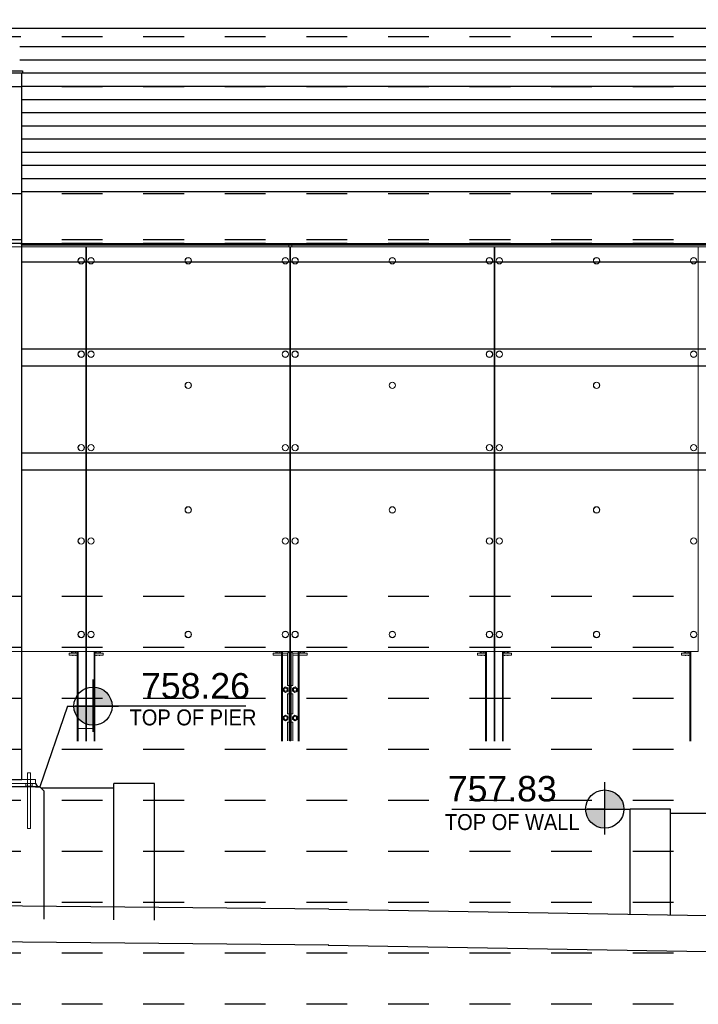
# Paper-space layout 'Layout1 (2)' of a CAD drawing. Header units: feet. Extents: x -0.8 to 16.2, y -0.2 to 10.8.
# Tile 4 of 35: x 3 to 4.7, y 4.2 to 6.6. Entities that reach past the tile are written whole.
import ezdxf
from ezdxf import colors
from ezdxf.entities.mleader import LeaderData, LeaderLine
from ezdxf.enums import TextEntityAlignment as Align
from ezdxf.math import Vec2, Vec3

# ---------------------------------------------------------------- set-up
doc = ezdxf.new("R2010")
doc.units = ezdxf.units.FT
doc.header["$LTSCALE"] = 0.1
doc.header["$MEASUREMENT"] = 0
doc.linetypes.add('front Elevation$0$DASHED', pattern=[0.75, 0.5, -0.25])
doc.layers.get('0').update_dxf_attribs({"color": 252})
doc.layers.add('front Elevation$0$BR_P_Slab_Object', color=3, linetype='Continuous', lineweight=30)
doc.layers.add('front Elevation$0$LT_P_Poles', color=2, linetype='Continuous', lineweight=0)
for name, color, linetype in [('front Elevation$0$L-ANNO-ELEVATION', 252, 'front Elevation$0$DASHED'), ('front Elevation$0$L-ANNO-NOTE', 30, 'Continuous'), ('front Elevation$0$L-ANNO-SCREEN', 252, 'Continuous'), ('front Elevation$0$L-DETL-ANNO', 190, 'Continuous'), ('front Elevation$0$L-SITE-FOUNDATION', 1, 'Continuous'), ('front Elevation$0$L-SITE-PLANTER', 30, 'Continuous'), ('front Elevation$0$L-SITE-PURLINS BEYOND', 252, 'Continuous'), ('front Elevation$0$L-SITE-SOIL', 1, 'Continuous'), ('front Elevation$0$L-SITE-STEEL COLUMN', 3, 'Continuous')]:
    doc.layers.add(name, color=color, linetype=linetype)
doc.styles.add('front Elevation$0$ARIAL', font='arial.ttf', dxfattribs={"width": 0.9})

# ---------------------------------------------------------------- blocks, each defined once
blk = doc.blocks.new('*U61')
h = blk.add_hatch(color=11)
h.dxf.hatch_style = 1
h.paths.add_polyline_path([(0, 0.0938), (0, 0), (0.0938, 0, 0.414214)])
h.paths.add_polyline_path([(0, 0), (-0.0938, 0, 0.414214), (0, -0.0938)])
for points in [[(0, 0), (0, 0.1313)], [(0, -0.125), (0, 0.125)], [(-0.125, 0), (0.125, 0)], [(0, 0), (-0.0875, 0)], [(0.75, 0), (0, 0)]]:
    blk.add_lwpolyline(points)
blk.add_circle((0, 0), 0.0938)
at = {"color": 11, "style": 'front Elevation$0$ARIAL'}
blk.add_attdef('SPOTELEV', text='', height=0.125, dxfattribs=at).set_placement((0.5037, 0), align=Align.BOTTOM_CENTER)
blk = doc.blocks.new('*U62')
h = blk.add_hatch(color=11)
h.dxf.hatch_style = 1
h.paths.add_polyline_path([(0, 0.0938), (0, 0), (0.0938, 0, 0.414214)])
h.paths.add_polyline_path([(0, 0), (-0.0938, 0, 0.414214), (0, -0.0938)])
for points in [[(0, 0), (0, 0.1313)], [(0, -0.125), (0, 0.125)], [(-0.75, 0), (0, 0)], [(-0.125, 0), (0.125, 0)], [(0, 0), (-0.0875, 0)]]:
    blk.add_lwpolyline(points)
blk.add_circle((0, 0), 0.0938)
at = {"color": 11, "style": 'front Elevation$0$ARIAL'}
blk.add_attdef('SPOTELEV', text='', height=0.125, dxfattribs=at).set_placement((-0.5026, 0), align=Align.BOTTOM_CENTER)
blk = doc.blocks.new('front Elevation')
at = {"layer": 'front Elevation$0$BR_P_Slab_Object', "flags": 128}
for points in [[(101.13, -461.83), (-19.05, -460.63), (-50.51, -460.34)], [(101.13, -470.33), (-19.05, -469.13), (-50.51, -468.84)]]:
    blk.add_lwpolyline(points, dxfattribs=at)
at = {"layer": 'front Elevation$0$BR_P_Slab_Object'}
for points in [[(101.13, -461.83), (579.47, -469.84)], [(100.99, -470.33), (579.33, -478.34)]]:
    blk.add_lwpolyline(points, dxfattribs=at)
at = {"layer": 'front Elevation$0$L-ANNO-ELEVATION'}
for points in [[(700.64, -256.48), (-118.25, -256.48)], [(700.64, -268.24), (-118.25, -268.24)], [(700.64, -293.44), (-118.25, -293.44)], [(700.64, -304.24), (-118.25, -304.24)], [(700.64, -305.08), (-118.25, -305.08)], [(700.64, -388.24), (-118.25, -388.24)], [(700.64, -400.24), (-118.25, -400.24)], [(700.64, -412.24), (-118.25, -412.24)], [(700.64, -424.24), (-118.25, -424.24)], [(700.64, -436.24), (-118.25, -436.24)], [(700.64, -448.24), (-118.25, -448.24)], [(700.64, -460.24), (-118.25, -460.24)], [(700.64, -472.24), (-118.25, -472.24)], [(700.64, -484.24), (-118.25, -484.24)]]:
    blk.add_lwpolyline(points, dxfattribs=at)
at = {"layer": 'front Elevation$0$L-ANNO-SCREEN', "linetype": 'Continuous', "lineweight": 0, "ltscale": 12}
for p, q in [((-50.51, -305.08), (48.41, -305.08)), ((-50.51, -305.9), (48.41, -305.9)), ((28.52, -305.08), (92.41, -305.08)), ((28.52, -305.2), (92.41, -305.2)), ((28.52, -305.9), (92.41, -305.9)), ((28.52, -305.92), (92.41, -305.92)), ((43.88, -305.92), (43.88, -401.17)), ((43.91, -422.29), (43.91, -305.92)), ((43.91, -305.93), (43.95, -305.93)), ((43.95, -305.93), (43.95, -306.68)), ((44.04, -422.29), (44.04, -305.92)), ((44.07, -401.17), (44.07, -305.92)), ((48.41, -305.08), (48.41, -305.2)), ((48.41, -305.9), (48.41, -305.92)), ((279.83, -305.08), (91.66, -305.08)), ((91.66, -305.08), (91.66, -305.92)), ((91.66, -305.2), (384.83, -305.2)), ((279.83, -305.9), (91.66, -305.9)), ((91.66, -305.92), (384.83, -305.92)), ((91.95, -305.92), (91.95, -401.17)), ((91.98, -422.29), (91.98, -305.92)), ((92.08, -422.29), (92.08, -305.92)), ((92.08, -422.29), (92.08, -305.92)), ((92.12, -401.17), (92.12, -305.92)), ((92.12, -305.92), (92.12, -401.17)), ((92.41, -305.08), (92.41, -305.2)), ((92.41, -305.2), (92.41, -305.9)), ((92.41, -305.9), (92.41, -305.92)), ((139.99, -305.92), (139.99, -401.17)), ((140.02, -422.29), (140.02, -305.92)), ((140.15, -422.29), (140.15, -305.92)), ((140.18, -401.17), (140.18, -305.92)), ((188.05, -305.92), (188.05, -401.17)), ((43.95, -306.68), (43.91, -306.68)), ((43.88, -401.17), (-3.99, -401.17)), ((39.98, -402.04), (39.98, -401.54)), ((41.88, -401.54), (39.98, -401.54)), ((41.88, -402.04), (39.98, -402.04)), ((40.58, -401.17), (40.58, -401.47)), ((40.66, -401.52), (40.6, -401.49)), ((40.66, -401.52), (40.72, -401.52)), ((40.72, -401.52), (41.19, -401.52)), ((40.85, -401.54), (40.85, -401.52)), ((40.85, -402.17), (40.85, -402.04)), ((40.87, -401.17), (40.87, -401.47)), ((41.19, -401.52), (41.7, -401.52)), ((41.52, -401.17), (41.52, -401.47)), ((41.6, -401.52), (41.6, -401.54)), ((41.6, -402.04), (41.6, -402.17)), ((41.7, -401.52), (41.79, -401.52)), ((41.86, -401.49), (41.79, -401.52)), ((41.86, -401.48), (41.88, -401.47)), ((41.88, -422.29), (41.88, -401.17)), ((41.88, -401.17), (41.88, -401.47)), ((41.89, -422.29), (41.89, -401.17)), ((41.99, -422.29), (41.99, -401.17)), ((42, -422.29), (42, -401.17)), ((42.1, -422.29), (42.1, -401.17)), ((42.11, -422.29), (42.11, -401.17)), ((91.95, -401.17), (44.07, -401.17)), ((45.85, -422.29), (45.85, -401.17)), ((45.86, -422.29), (45.86, -401.17)), ((45.95, -422.29), (45.95, -401.17)), ((45.96, -422.29), (45.96, -401.17)), ((46.06, -422.29), (46.06, -401.17)), ((46.07, -422.29), (46.07, -401.17)), ((47.98, -401.54), (46.07, -401.54)), ((47.98, -402.04), (46.07, -402.04)), ((46.08, -401.17), (46.08, -401.47)), ((46.16, -401.52), (46.1, -401.49)), ((46.16, -401.52), (46.22, -401.52)), ((46.22, -401.52), (46.69, -401.52)), ((46.35, -401.54), (46.35, -401.52)), ((46.35, -402.17), (46.35, -402.04)), ((46.37, -401.17), (46.37, -401.47)), ((46.69, -401.52), (47.2, -401.52)), ((47.02, -401.17), (47.02, -401.47)), ((47.1, -401.52), (47.1, -401.54)), ((47.1, -402.04), (47.1, -402.17)), ((47.2, -401.52), (47.29, -401.52)), ((47.36, -401.49), (47.29, -401.52)), ((47.36, -401.48), (47.38, -401.47)), ((47.38, -401.17), (47.38, -401.47)), ((47.98, -402.04), (47.98, -401.54)), ((88.03, -402.04), (88.03, -401.54)), ((89.95, -401.54), (88.03, -401.54)), ((88.03, -402.04), (88.03, -401.54)), ((88.03, -401.54), (91.41, -401.54)), ((89.95, -402.04), (88.03, -402.04)), ((88.03, -402.04), (91.41, -402.04)), ((88.63, -401.17), (88.63, -401.47)), ((88.65, -401.48), (88.63, -401.47)), ((88.72, -401.52), (88.65, -401.49)), ((88.65, -401.49), (88.72, -401.52)), ((88.72, -401.52), (88.78, -401.52)), ((88.81, -401.52), (88.72, -401.52)), ((88.78, -401.52), (89.25, -401.52)), ((89.31, -401.52), (88.81, -401.52)), ((88.91, -401.54), (88.91, -401.52)), ((88.91, -401.52), (88.91, -401.54)), ((88.92, -401.17), (88.92, -401.47)), ((89.25, -401.52), (89.75, -401.52)), ((89.78, -401.52), (89.31, -401.52)), ((89.57, -401.17), (89.57, -401.47)), ((89.66, -401.52), (89.66, -401.54)), ((89.66, -401.54), (89.66, -401.52)), ((89.75, -401.52), (89.84, -401.52)), ((89.84, -401.52), (89.78, -401.52)), ((89.91, -401.49), (89.84, -401.52)), ((89.84, -401.52), (89.91, -401.49)), ((89.91, -401.48), (89.93, -401.47)), ((89.93, -401.17), (89.93, -401.47)), ((89.95, -422.29), (89.95, -401.17)), ((89.96, -422.29), (89.96, -401.17)), ((90.03, -402.04), (90.03, -422.17)), ((91.41, -402.04), (90.03, -402.04)), ((90.05, -422.29), (90.05, -401.17)), ((90.06, -422.29), (90.06, -401.17)), ((90.16, -422.29), (90.16, -401.17)), ((90.17, -422.29), (90.17, -401.17)), ((91.78, -401.17), (91.41, -401.54)), ((91.41, -409.17), (91.41, -401.54)), ((91.78, -401.17), (91.78, -422.17)), ((139.99, -401.17), (92.12, -401.17)), ((92.28, -401.17), (92.28, -422.17)), ((92.28, -401.17), (92.66, -401.54)), ((96.03, -401.54), (92.66, -401.54)), ((92.66, -409.17), (92.66, -401.54)), ((96.03, -402.04), (92.66, -402.04)), ((92.66, -402.04), (94.03, -402.04)), ((93.89, -422.29), (93.89, -401.17)), ((93.9, -422.29), (93.9, -401.17)), ((94, -422.29), (94, -401.17)), ((94.01, -422.29), (94.01, -401.17)), ((94.03, -402.04), (94.03, -422.17)), ((94.11, -422.29), (94.11, -401.17)), ((94.12, -422.29), (94.12, -401.17)), ((94.12, -401.17), (94.12, -401.47)), ((96.02, -401.54), (94.12, -401.54)), ((96.02, -402.04), (94.12, -402.04)), ((94.21, -401.52), (94.14, -401.49)), ((94.22, -401.52), (94.15, -401.49)), ((94.21, -401.52), (94.27, -401.52)), ((94.22, -401.52), (94.28, -401.52)), ((94.27, -401.52), (94.74, -401.52)), ((94.28, -401.52), (94.75, -401.52)), ((94.4, -401.54), (94.4, -401.52)), ((94.41, -401.54), (94.41, -401.52)), ((94.42, -401.17), (94.42, -401.47)), ((94.74, -401.52), (95.24, -401.52)), ((94.75, -401.52), (95.25, -401.52)), ((95.06, -401.17), (95.06, -401.47)), ((95.15, -401.52), (95.15, -401.54)), ((95.16, -401.52), (95.16, -401.54)), ((95.24, -401.52), (95.33, -401.52)), ((95.25, -401.52), (95.34, -401.52)), ((95.4, -401.49), (95.33, -401.52)), ((95.41, -401.49), (95.34, -401.52)), ((95.4, -401.48), (95.42, -401.47)), ((95.41, -401.48), (95.43, -401.47)), ((95.42, -401.17), (95.42, -401.47)), ((96.02, -402.04), (96.02, -401.54)), ((96.03, -402.04), (96.03, -401.54)), ((136.08, -402.04), (136.08, -401.54)), ((137.99, -401.54), (136.08, -401.54)), ((137.99, -402.04), (136.08, -402.04)), ((136.69, -401.17), (136.69, -401.47)), ((136.77, -401.52), (136.7, -401.49)), ((136.77, -401.52), (136.83, -401.52)), ((136.83, -401.52), (137.3, -401.52)), ((136.96, -401.54), (136.96, -401.52)), ((136.96, -402.17), (136.96, -402.04)), ((136.98, -401.17), (136.98, -401.47)), ((137.3, -401.52), (137.8, -401.52)), ((137.63, -401.17), (137.63, -401.47)), ((137.71, -401.52), (137.71, -401.54)), ((137.71, -402.04), (137.71, -402.17)), ((137.8, -401.52), (137.9, -401.52)), ((137.96, -401.49), (137.9, -401.52)), ((137.96, -401.48), (137.98, -401.47)), ((137.98, -401.17), (137.98, -401.47)), ((137.99, -422.29), (137.99, -401.17)), ((138, -422.29), (138, -401.17)), ((138.1, -422.29), (138.1, -401.17)), ((138.11, -422.29), (138.11, -401.17)), ((138.2, -422.29), (138.2, -401.17)), ((138.21, -422.29), (138.21, -401.17)), ((188.05, -401.17), (140.18, -401.17)), ((141.96, -422.29), (141.96, -401.17)), ((141.97, -422.29), (141.97, -401.17)), ((142.06, -422.29), (142.06, -401.17)), ((142.07, -422.29), (142.07, -401.17)), ((142.17, -422.29), (142.17, -401.17)), ((142.18, -422.29), (142.18, -401.17)), ((144.08, -401.54), (142.18, -401.54)), ((144.08, -402.04), (142.18, -402.04)), ((142.19, -401.17), (142.19, -401.47)), ((142.27, -401.52), (142.2, -401.49)), ((142.27, -401.52), (142.33, -401.52)), ((142.33, -401.52), (142.8, -401.52)), ((142.46, -401.54), (142.46, -401.52)), ((142.46, -402.17), (142.46, -402.04)), ((142.48, -401.17), (142.48, -401.47)), ((142.8, -401.52), (143.3, -401.52)), ((143.13, -401.17), (143.13, -401.47)), ((143.21, -401.52), (143.21, -401.54)), ((143.21, -402.04), (143.21, -402.17)), ((143.3, -401.52), (143.4, -401.52)), ((143.46, -401.49), (143.4, -401.52)), ((143.46, -401.48), (143.48, -401.47)), ((143.48, -401.17), (143.48, -401.47)), ((144.08, -402.04), (144.08, -401.54)), ((184.15, -402.04), (184.15, -401.54)), ((186.05, -401.54), (184.15, -401.54)), ((186.05, -402.04), (184.15, -402.04)), ((184.75, -401.17), (184.75, -401.47)), ((184.83, -401.52), (184.77, -401.49)), ((184.83, -401.52), (184.89, -401.52)), ((184.89, -401.52), (185.36, -401.52)), ((185.02, -401.54), (185.02, -401.52)), ((185.02, -402.17), (185.02, -402.04)), ((185.04, -401.17), (185.04, -401.47)), ((185.36, -401.52), (185.87, -401.52)), ((185.69, -401.17), (185.69, -401.47)), ((185.77, -401.52), (185.77, -401.54)), ((185.77, -402.04), (185.77, -402.17)), ((185.87, -401.52), (185.96, -401.52)), ((186.03, -401.49), (185.96, -401.52)), ((186.03, -401.48), (186.05, -401.47)), ((186.05, -401.17), (186.05, -401.47)), ((186.05, -422.29), (186.05, -401.17)), ((186.06, -422.29), (186.06, -401.17)), ((186.16, -422.29), (186.16, -401.17)), ((186.17, -422.29), (186.17, -401.17)), ((186.27, -422.29), (186.27, -401.17)), ((186.28, -422.29), (186.28, -401.17)), ((91.41, -409.17), (91.78, -409.17)), ((92.66, -409.17), (92.28, -409.17)), ((91.41, -415.84), (91.41, -411.17)), ((91.78, -411.17), (91.41, -411.17)), ((92.28, -411.17), (92.66, -411.17)), ((92.66, -415.84), (92.66, -411.17)), ((91.41, -415.84), (91.78, -415.84)), ((92.66, -415.84), (92.28, -415.84)), ((41.88, -419.29), (41.89, -419.29)), ((41.89, -419.29), (41.99, -419.29)), ((41.99, -419.29), (42, -419.29)), ((42, -419.29), (42.1, -419.29)), ((42.1, -419.29), (42.11, -419.29)), ((42.11, -419.29), (43.91, -419.29)), ((43.91, -419.17), (44.04, -419.17)), ((45.85, -419.29), (44.04, -419.29)), ((45.86, -419.29), (45.85, -419.29)), ((45.95, -419.29), (45.86, -419.29)), ((45.96, -419.29), (45.95, -419.29)), ((46.06, -419.29), (45.96, -419.29)), ((46.07, -419.29), (46.06, -419.29)), ((91.41, -422.17), (91.41, -417.84)), ((91.78, -417.84), (91.41, -417.84)), ((92.28, -417.84), (92.66, -417.84)), ((92.66, -422.17), (92.66, -417.84))]:
    blk.add_line(p, q, dxfattribs=at)
at = {"layer": 'front Elevation$0$L-ANNO-SCREEN', "linetype": 'Continuous', "lineweight": 0, "ltscale": 12, "flags": 128}
for points in [[(90.36, -409.86), (90.49, -409.77), (90.63, -409.69)], [(90.36, -410.18), (90.36, -410.11), (90.36, -409.98), (90.36, -409.86)], [(90.37, -410.51), (90.37, -410.45), (90.37, -410.31), (90.36, -410.18)], [(90.63, -409.69), (90.65, -409.68), (90.78, -409.6), (90.91, -409.52)], [(90.91, -409.52), (91.05, -409.6), (91.2, -409.67)], [(91.2, -409.67), (91.22, -409.69), (91.35, -409.76), (91.48, -409.83)], [(91.48, -409.83), (91.48, -409.96), (91.49, -410.08), (91.49, -410.16)], [(91.49, -410.16), (91.49, -410.29), (91.5, -410.42), (91.5, -410.48)], [(92.58, -409.83), (92.58, -409.96), (92.57, -410.08), (92.57, -410.16)], [(92.57, -410.16), (92.57, -410.29), (92.57, -410.42), (92.57, -410.48)], [(92.86, -409.67), (92.84, -409.69), (92.71, -409.76), (92.58, -409.83)], [(93.15, -409.52), (93.01, -409.6), (92.86, -409.67)], [(93.43, -409.69), (93.41, -409.68), (93.28, -409.6), (93.15, -409.52)], [(93.7, -409.86), (93.57, -409.77), (93.43, -409.69)], [(93.69, -410.51), (93.69, -410.45), (93.69, -410.31), (93.7, -410.18)], [(93.7, -410.18), (93.7, -410.11), (93.7, -409.98), (93.7, -409.86)], [(90.66, -410.66), (90.64, -410.65), (90.5, -410.58), (90.37, -410.51)], [(90.94, -410.82), (90.8, -410.74), (90.66, -410.66)], [(91.22, -410.65), (91.2, -410.66), (91.07, -410.74), (90.94, -410.82)], [(91.5, -410.48), (91.36, -410.56), (91.22, -410.65)], [(92.57, -410.48), (92.7, -410.56), (92.84, -410.65)], [(92.84, -410.65), (92.86, -410.66), (92.99, -410.74), (93.12, -410.82)], [(93.12, -410.82), (93.26, -410.74), (93.4, -410.66)], [(93.4, -410.66), (93.43, -410.65), (93.56, -410.58), (93.69, -410.51)], [(90.36, -416.83), (90.37, -416.76), (90.37, -416.63), (90.37, -416.5)], [(90.36, -417.15), (90.36, -417.09), (90.36, -416.96), (90.36, -416.83)], [(90.64, -417.32), (90.62, -417.31), (90.49, -417.23), (90.36, -417.15)], [(90.37, -416.5), (90.51, -416.43), (90.66, -416.35)], [(90.66, -416.35), (90.68, -416.34), (90.81, -416.26), (90.94, -416.19)], [(90.94, -416.19), (91.08, -416.27), (91.22, -416.36)], [(91.48, -417.18), (91.34, -417.25), (91.2, -417.33)], [(91.22, -416.36), (91.24, -416.37), (91.37, -416.45), (91.5, -416.53)], [(91.49, -416.85), (91.49, -416.98), (91.48, -417.11), (91.48, -417.18)], [(91.5, -416.53), (91.49, -416.65), (91.49, -416.78), (91.49, -416.85)], [(92.84, -416.36), (92.82, -416.37), (92.69, -416.45), (92.57, -416.53)], [(92.57, -416.53), (92.57, -416.65), (92.57, -416.78), (92.57, -416.85)], [(92.57, -416.85), (92.57, -416.98), (92.58, -417.11), (92.58, -417.18)], [(92.58, -417.18), (92.72, -417.25), (92.86, -417.33)], [(93.12, -416.19), (92.99, -416.27), (92.84, -416.36)], [(93.41, -416.35), (93.39, -416.34), (93.25, -416.26), (93.12, -416.19)], [(93.69, -416.5), (93.55, -416.43), (93.41, -416.35)], [(93.43, -417.32), (93.45, -417.31), (93.57, -417.23), (93.7, -417.15)], [(93.7, -416.83), (93.7, -416.76), (93.69, -416.63), (93.69, -416.5)], [(93.7, -417.15), (93.7, -417.09), (93.7, -416.96), (93.7, -416.83)], [(90.91, -417.49), (90.78, -417.41), (90.64, -417.32)], [(93.15, -417.49), (93.28, -417.41), (93.43, -417.32)]]:
    blk.add_lwpolyline(points, dxfattribs=at)
at = {"layer": 'front Elevation$0$L-ANNO-SCREEN', "linetype": 'Continuous', "lineweight": 0, "ltscale": 12}
for centre, radius in [((42.82, -309.17), 0.75), ((42.82, -309.17), 0.72), ((45.14, -309.17), 0.75), ((45.14, -309.17), 0.72), ((68.01, -309.17), 0.75), ((68.01, -309.17), 0.72), ((90.88, -309.17), 0.75), ((90.88, -309.17), 0.72), ((93.18, -309.17), 0.75), ((93.18, -309.17), 0.72), ((116.05, -309.17), 0.75), ((116.05, -309.17), 0.72), ((138.92, -309.17), 0.75), ((138.92, -309.17), 0.72), ((141.25, -309.17), 0.75), ((141.25, -309.17), 0.72), ((164.12, -309.17), 0.75), ((164.12, -309.17), 0.72), ((186.99, -309.17), 0.75), ((186.99, -309.17), 0.72), ((42.82, -331.17), 0.75), ((42.82, -331.17), 0.72), ((45.14, -331.17), 0.75), ((45.14, -331.17), 0.72), ((90.88, -331.17), 0.75), ((90.88, -331.17), 0.72), ((93.18, -331.17), 0.75), ((93.18, -331.17), 0.72), ((138.92, -331.17), 0.75), ((138.92, -331.17), 0.72), ((141.25, -331.17), 0.75), ((141.25, -331.17), 0.72), ((186.99, -331.17), 0.75), ((186.99, -331.17), 0.72), ((68.01, -338.5), 0.75), ((68.01, -338.5), 0.72), ((116.05, -338.5), 0.75), ((116.05, -338.5), 0.72), ((164.12, -338.5), 0.75), ((164.12, -338.5), 0.72), ((42.82, -353.17), 0.75), ((42.82, -353.17), 0.72), ((45.14, -353.17), 0.75), ((45.14, -353.17), 0.72), ((90.88, -353.17), 0.75), ((90.88, -353.17), 0.72), ((93.18, -353.17), 0.75), ((93.18, -353.17), 0.72), ((138.92, -353.17), 0.75), ((138.92, -353.17), 0.72), ((141.25, -353.17), 0.75), ((141.25, -353.17), 0.72), ((186.99, -353.17), 0.75), ((186.99, -353.17), 0.72), ((68.01, -367.84), 0.75), ((68.01, -367.84), 0.72), ((116.05, -367.84), 0.75), ((116.05, -367.84), 0.72), ((164.12, -367.84), 0.75), ((164.12, -367.84), 0.72), ((42.82, -375.17), 0.75), ((42.82, -375.17), 0.72), ((45.14, -375.17), 0.75), ((45.14, -375.17), 0.72), ((90.88, -375.17), 0.75), ((90.88, -375.17), 0.72), ((93.18, -375.17), 0.75), ((93.18, -375.17), 0.72), ((138.92, -375.17), 0.75), ((138.92, -375.17), 0.72), ((141.25, -375.17), 0.75), ((141.25, -375.17), 0.72), ((186.99, -375.17), 0.75), ((186.99, -375.17), 0.72), ((42.82, -397.17), 0.75), ((45.14, -397.17), 0.75), ((68.01, -397.17), 0.75), ((90.88, -397.17), 0.75), ((90.88, -397.17), 0.75), ((93.18, -397.17), 0.75), ((116.05, -397.17), 0.75), ((138.92, -397.17), 0.75), ((141.25, -397.17), 0.75), ((164.12, -397.17), 0.75), ((186.99, -397.17), 0.75), ((42.82, -397.17), 0.72), ((45.14, -397.17), 0.72), ((68.01, -397.17), 0.72), ((90.88, -397.17), 0.72), ((93.18, -397.17), 0.72), ((116.05, -397.17), 0.72), ((138.92, -397.17), 0.72), ((141.25, -397.17), 0.72), ((164.12, -397.17), 0.72), ((186.99, -397.17), 0.72), ((90.93, -410.17), 0.377), ((90.93, -410.17), 0.375), ((93.13, -410.17), 0.377), ((93.13, -410.17), 0.375), ((90.93, -416.84), 0.377), ((90.93, -416.84), 0.375), ((93.13, -416.84), 0.377), ((93.13, -416.84), 0.375)]:
    blk.add_circle(centre, radius, dxfattribs=at)
at = {"layer": 'front Elevation$0$L-ANNO-SCREEN', "linetype": 'Continuous', "lineweight": 0, "ltscale": 12, "extrusion": (0, 0, -1)}
for centre, radius, start, end in [((-90.93, -410.17), 0.562, 358.7087, 58.7097), ((-90.93, -410.17), 0.563, 298.7096, 358.709), ((-90.93, -410.17), 0.562, 58.7091, 118.7092), ((-90.93, -410.17), 0.563, 118.7101, 178.7077), ((-90.93, -410.17), 0.563, 178.7103, 238.7082), ((-93.13, -410.17), 0.563, 1.2923, 61.2899), ((-93.13, -410.17), 0.563, 301.2918, 1.2897), ((-93.13, -410.17), 0.562, 61.2908, 121.2909), ((-93.13, -410.17), 0.563, 181.291, 241.2904), ((-93.13, -410.17), 0.562, 121.2903, 181.2913), ((-90.93, -410.17), 0.563, 238.7093, 298.709), ((-93.13, -410.17), 0.563, 241.291, 301.2907), ((-90.93, -416.84), 0.562, 1.1374, 61.1386), ((-90.93, -416.84), 0.562, 301.1376, 1.1379), ((-90.93, -416.84), 0.562, 61.1373, 121.1394), ((-90.93, -416.84), 0.563, 181.1376, 241.1375), ((-90.93, -416.84), 0.562, 121.1376, 181.1379), ((-93.13, -416.84), 0.562, 358.8621, 58.8624), ((-93.13, -416.84), 0.563, 298.8625, 358.8624), ((-93.13, -416.84), 0.562, 58.8606, 118.8627), ((-93.13, -416.84), 0.562, 118.8614, 178.8626), ((-93.13, -416.84), 0.562, 178.8621, 238.8624), ((-90.93, -416.84), 0.562, 241.1375, 301.1392), ((-93.13, -416.84), 0.562, 238.8608, 298.8625)]:
    blk.add_arc(centre, radius, start, end, dxfattribs=at)
at = {"layer": 'front Elevation$0$L-ANNO-SCREEN', "linetype": 'Continuous', "lineweight": 0, "ltscale": 12}
for points, knots in [([(40.72, -401.52), (40.72, -401.52), (40.69, -401.52), (40.65, -401.51), (40.6, -401.49), (40.58, -401.47)], [0, 0, 0, 0, 0.070103, 0.530791, 1, 1, 1, 1]), ([(40.87, -401.47), (40.85, -401.49), (40.8, -401.52), (40.75, -401.52), (40.72, -401.52)], [0, 0, 0, 0, 0.495458, 1, 1, 1, 1]), ([(41.19, -401.52), (41.19, -401.52), (41.13, -401.52), (41.02, -401.51), (40.92, -401.49), (40.87, -401.47)], [0, 0, 0, 0, 0.070103, 0.530791, 1, 1, 1, 1]), ([(41.52, -401.47), (41.47, -401.49), (41.36, -401.52), (41.25, -401.52), (41.19, -401.52)], [0, 0, 0, 0, 0.495458, 1, 1, 1, 1]), ([(41.7, -401.52), (41.67, -401.52), (41.63, -401.52), (41.57, -401.5), (41.53, -401.48), (41.52, -401.47)], [0, 0, 0, 0, 0.384439, 0.774498, 1, 1, 1, 1]), ([(41.88, -401.47), (41.85, -401.49), (41.81, -401.51), (41.75, -401.52), (41.71, -401.52), (41.7, -401.52)], [0, 0, 0, 0, 0.376632, 0.756732, 1, 1, 1, 1]), ([(46.22, -401.52), (46.22, -401.52), (46.19, -401.52), (46.15, -401.51), (46.1, -401.49), (46.08, -401.47)], [0, 0, 0, 0, 0.070103, 0.530791, 1, 1, 1, 1]), ([(46.37, -401.47), (46.35, -401.49), (46.3, -401.52), (46.25, -401.52), (46.22, -401.52)], [0, 0, 0, 0, 0.495458, 1, 1, 1, 1]), ([(46.69, -401.52), (46.69, -401.52), (46.63, -401.52), (46.52, -401.51), (46.42, -401.49), (46.37, -401.47)], [0, 0, 0, 0, 0.070103, 0.530791, 1, 1, 1, 1]), ([(47.02, -401.47), (46.97, -401.49), (46.86, -401.52), (46.75, -401.52), (46.69, -401.52)], [0, 0, 0, 0, 0.495458, 1, 1, 1, 1]), ([(47.2, -401.52), (47.17, -401.52), (47.13, -401.52), (47.07, -401.5), (47.03, -401.48), (47.02, -401.47)], [0, 0, 0, 0, 0.384439, 0.774498, 1, 1, 1, 1]), ([(47.38, -401.47), (47.35, -401.49), (47.31, -401.51), (47.25, -401.52), (47.21, -401.52), (47.2, -401.52)], [0, 0, 0, 0, 0.376632, 0.756732, 1, 1, 1, 1]), ([(88.78, -401.52), (88.77, -401.52), (88.75, -401.52), (88.7, -401.51), (88.65, -401.49), (88.63, -401.47)], [0, 0, 0, 0, 0.06649, 0.511756, 1, 1, 1, 1]), ([(88.63, -401.47), (88.65, -401.49), (88.7, -401.51), (88.76, -401.52), (88.8, -401.52), (88.81, -401.52)], [0, 0, 0, 0, 0.387764, 0.763989, 1, 1, 1, 1]), ([(88.92, -401.47), (88.9, -401.49), (88.86, -401.52), (88.8, -401.52), (88.78, -401.52)], [0, 0, 0, 0, 0.514622, 1, 1, 1, 1]), ([(88.81, -401.52), (88.83, -401.52), (88.88, -401.52), (88.94, -401.5), (88.98, -401.48), (88.99, -401.47)], [0, 0, 0, 0, 0.374066, 0.765815, 1, 1, 1, 1]), ([(89.25, -401.52), (89.24, -401.52), (89.18, -401.52), (89.07, -401.51), (88.97, -401.49), (88.92, -401.47)], [0, 0, 0, 0, 0.070095, 0.53077, 1, 1, 1, 1]), ([(88.99, -401.47), (89.04, -401.49), (89.15, -401.52), (89.26, -401.52), (89.31, -401.52)], [0, 0, 0, 0, 0.495473, 1, 1, 1, 1]), ([(89.57, -401.47), (89.52, -401.49), (89.41, -401.52), (89.3, -401.52), (89.25, -401.52)], [0, 0, 0, 0, 0.49548, 1, 1, 1, 1]), ([(89.31, -401.52), (89.32, -401.52), (89.38, -401.52), (89.49, -401.51), (89.59, -401.49), (89.64, -401.47)], [0, 0, 0, 0, 0.070096, 0.530777, 1, 1, 1, 1]), ([(89.75, -401.52), (89.73, -401.52), (89.68, -401.52), (89.62, -401.5), (89.59, -401.48), (89.57, -401.47)], [0, 0, 0, 0, 0.374082, 0.765798, 1, 1, 1, 1]), ([(89.64, -401.47), (89.66, -401.49), (89.71, -401.52), (89.76, -401.52), (89.78, -401.52)], [0, 0, 0, 0, 0.51465, 1, 1, 1, 1]), ([(89.93, -401.47), (89.91, -401.49), (89.86, -401.51), (89.8, -401.52), (89.77, -401.52), (89.75, -401.52)], [0, 0, 0, 0, 0.387773, 0.763983, 1, 1, 1, 1]), ([(89.78, -401.52), (89.79, -401.52), (89.81, -401.52), (89.87, -401.51), (89.91, -401.49), (89.93, -401.47)], [0, 0, 0, 0, 0.06652, 0.511784, 1, 1, 1, 1]), ([(94.27, -401.52), (94.27, -401.52), (94.24, -401.52), (94.19, -401.51), (94.15, -401.49), (94.12, -401.47)], [0, 0, 0, 0, 0.070103, 0.530791, 1, 1, 1, 1]), ([(94.28, -401.52), (94.27, -401.52), (94.25, -401.52), (94.2, -401.51), (94.15, -401.49), (94.13, -401.47)], [0, 0, 0, 0, 0.06652, 0.511784, 1, 1, 1, 1]), ([(94.42, -401.47), (94.39, -401.49), (94.34, -401.52), (94.29, -401.52), (94.27, -401.52)], [0, 0, 0, 0, 0.495458, 1, 1, 1, 1]), ([(94.42, -401.47), (94.4, -401.49), (94.36, -401.52), (94.3, -401.52), (94.28, -401.52)], [0, 0, 0, 0, 0.51465, 1, 1, 1, 1]), ([(94.75, -401.52), (94.74, -401.52), (94.68, -401.52), (94.57, -401.51), (94.47, -401.49), (94.42, -401.47)], [0, 0, 0, 0, 0.070096, 0.530777, 1, 1, 1, 1]), ([(94.74, -401.52), (94.73, -401.52), (94.67, -401.52), (94.56, -401.51), (94.46, -401.49), (94.42, -401.47)], [0, 0, 0, 0, 0.070103, 0.530791, 1, 1, 1, 1]), ([(95.06, -401.47), (95.01, -401.49), (94.9, -401.52), (94.79, -401.52), (94.74, -401.52)], [0, 0, 0, 0, 0.495458, 1, 1, 1, 1]), ([(95.07, -401.47), (95.02, -401.49), (94.91, -401.52), (94.8, -401.52), (94.75, -401.52)], [0, 0, 0, 0, 0.495473, 1, 1, 1, 1]), ([(95.24, -401.52), (95.22, -401.52), (95.17, -401.52), (95.11, -401.5), (95.08, -401.48), (95.06, -401.47)], [0, 0, 0, 0, 0.384439, 0.774498, 1, 1, 1, 1]), ([(95.25, -401.52), (95.23, -401.52), (95.18, -401.52), (95.12, -401.5), (95.09, -401.48), (95.07, -401.47)], [0, 0, 0, 0, 0.374066, 0.765815, 1, 1, 1, 1]), ([(95.42, -401.47), (95.4, -401.49), (95.35, -401.51), (95.29, -401.52), (95.26, -401.52), (95.24, -401.52)], [0, 0, 0, 0, 0.376632, 0.756732, 1, 1, 1, 1]), ([(95.43, -401.47), (95.41, -401.49), (95.36, -401.51), (95.3, -401.52), (95.27, -401.52), (95.25, -401.52)], [0, 0, 0, 0, 0.387764, 0.763989, 1, 1, 1, 1]), ([(136.83, -401.52), (136.83, -401.52), (136.8, -401.52), (136.75, -401.51), (136.71, -401.49), (136.69, -401.47)], [0, 0, 0, 0, 0.070103, 0.530791, 1, 1, 1, 1]), ([(136.98, -401.47), (136.95, -401.49), (136.91, -401.52), (136.86, -401.52), (136.83, -401.52)], [0, 0, 0, 0, 0.495458, 1, 1, 1, 1]), ([(137.3, -401.52), (137.29, -401.52), (137.24, -401.52), (137.13, -401.51), (137.03, -401.49), (136.98, -401.47)], [0, 0, 0, 0, 0.070103, 0.530791, 1, 1, 1, 1]), ([(137.63, -401.47), (137.57, -401.49), (137.47, -401.52), (137.36, -401.52), (137.3, -401.52)], [0, 0, 0, 0, 0.495458, 1, 1, 1, 1]), ([(137.8, -401.52), (137.78, -401.52), (137.73, -401.52), (137.67, -401.5), (137.64, -401.48), (137.63, -401.47)], [0, 0, 0, 0, 0.384439, 0.774498, 1, 1, 1, 1]), ([(137.98, -401.47), (137.96, -401.49), (137.92, -401.51), (137.86, -401.52), (137.82, -401.52), (137.8, -401.52)], [0, 0, 0, 0, 0.376632, 0.756732, 1, 1, 1, 1]), ([(142.33, -401.52), (142.33, -401.52), (142.3, -401.52), (142.25, -401.51), (142.21, -401.49), (142.19, -401.47)], [0, 0, 0, 0, 0.070103, 0.530791, 1, 1, 1, 1]), ([(142.48, -401.47), (142.45, -401.49), (142.41, -401.52), (142.36, -401.52), (142.33, -401.52)], [0, 0, 0, 0, 0.495458, 1, 1, 1, 1]), ([(142.8, -401.52), (142.79, -401.52), (142.74, -401.52), (142.63, -401.51), (142.53, -401.49), (142.48, -401.47)], [0, 0, 0, 0, 0.070103, 0.530791, 1, 1, 1, 1]), ([(143.13, -401.47), (143.07, -401.49), (142.97, -401.52), (142.86, -401.52), (142.8, -401.52)], [0, 0, 0, 0, 0.495458, 1, 1, 1, 1]), ([(143.3, -401.52), (143.28, -401.52), (143.23, -401.52), (143.17, -401.5), (143.14, -401.48), (143.13, -401.47)], [0, 0, 0, 0, 0.384439, 0.774498, 1, 1, 1, 1]), ([(143.48, -401.47), (143.46, -401.49), (143.42, -401.51), (143.36, -401.52), (143.32, -401.52), (143.3, -401.52)], [0, 0, 0, 0, 0.376632, 0.756732, 1, 1, 1, 1]), ([(184.89, -401.52), (184.89, -401.52), (184.86, -401.52), (184.82, -401.51), (184.77, -401.49), (184.75, -401.47)], [0, 0, 0, 0, 0.070103, 0.530791, 1, 1, 1, 1]), ([(185.04, -401.47), (185.02, -401.49), (184.97, -401.52), (184.92, -401.52), (184.89, -401.52)], [0, 0, 0, 0, 0.495458, 1, 1, 1, 1]), ([(185.36, -401.52), (185.36, -401.52), (185.3, -401.52), (185.19, -401.51), (185.09, -401.49), (185.04, -401.47)], [0, 0, 0, 0, 0.070103, 0.530791, 1, 1, 1, 1]), ([(185.69, -401.47), (185.64, -401.49), (185.53, -401.52), (185.42, -401.52), (185.36, -401.52)], [0, 0, 0, 0, 0.495458, 1, 1, 1, 1]), ([(185.87, -401.52), (185.84, -401.52), (185.8, -401.52), (185.74, -401.5), (185.7, -401.48), (185.69, -401.47)], [0, 0, 0, 0, 0.384439, 0.774498, 1, 1, 1, 1]), ([(186.05, -401.47), (186.02, -401.49), (185.98, -401.51), (185.92, -401.52), (185.88, -401.52), (185.87, -401.52)], [0, 0, 0, 0, 0.376632, 0.756732, 1, 1, 1, 1]), ([(91.2, -417.33), (91.19, -417.34), (91.14, -417.36), (91.05, -417.42), (90.96, -417.46), (90.91, -417.49)], [0, 0, 0, 0, 0.071129, 0.536302, 1, 1, 1, 1]), ([(92.86, -417.33), (92.87, -417.34), (92.92, -417.36), (93.02, -417.42), (93.1, -417.46), (93.15, -417.49)], [0, 0, 0, 0, 0.071129, 0.536302, 1, 1, 1, 1])]:
    blk.add_open_spline(points, degree=3, knots=knots, dxfattribs=at)
at = {"layer": 'front Elevation$0$L-DETL-ANNO'}
blk.add_lwpolyline([(39.61, -414.05), (33.1, -433.03)], dxfattribs=at)
at = {"layer": 'front Elevation$0$L-SITE-FOUNDATION'}
for points in [[(33.1, -433.03), (16.1, -433.03)], [(32.08, -432.28), (32.51, -433.03)], [(32.08, -433.03), (33.1, -433.03)], [(33.1, -433.03), (34.1, -434.03)], [(34.1, -464.16), (34.1, -434.03)]]:
    blk.add_lwpolyline(points, dxfattribs=at)
at = {"layer": 'front Elevation$0$L-SITE-PLANTER'}
for points in [[(60.04, -432.28), (50.54, -432.28)], [(50.54, -464.32), (50.54, -432.28)], [(60.04, -464.42), (60.04, -432.28)], [(181.55, -438.28), (172.05, -438.28)], [(172.05, -463.02), (172.05, -438.28)], [(181.55, -463.18), (181.55, -438.28)]]:
    blk.add_lwpolyline(points, dxfattribs=at)
at = {"layer": 'front Elevation$0$L-SITE-PURLINS BEYOND'}
for points in [[(206.6, -254.52), (25.6, -254.52)], [(203.85, -258.84), (28.35, -258.84)], [(203.85, -261.94), (28.35, -261.94)], [(203.35, -265.04), (28.85, -265.04)], [(203.35, -268.14), (28.85, -268.14)], [(203.35, -271.25), (28.85, -271.25)], [(203.35, -274.35), (28.85, -274.35)], [(203.35, -277.45), (28.85, -277.45)], [(203.35, -280.55), (28.85, -280.55)], [(203.35, -283.66), (28.85, -283.66)], [(203.35, -286.76), (28.85, -286.76)], [(203.35, -289.86), (28.85, -289.86)], [(203.35, -292.97), (28.85, -292.97)], [(203.35, -305.47), (28.85, -305.47)], [(203.35, -309.47), (28.85, -309.47)], [(203.35, -329.97), (28.85, -329.97)], [(203.35, -333.97), (28.85, -333.97)], [(203.35, -354.47), (28.85, -354.47)], [(203.35, -358.47), (28.85, -358.47)]]:
    blk.add_lwpolyline(points, dxfattribs=at)
at = {"layer": 'front Elevation$0$L-SITE-SOIL'}
for points in [[(33.35, -433.28), (50.54, -433.28)], [(198.85, -439.28), (181.55, -439.28)]]:
    blk.add_lwpolyline(points, dxfattribs=at)
at = {"layer": 'front Elevation$0$L-SITE-STEEL COLUMN'}
for points in [[(20.22, -264.48), (28.97, -264.48), (28.97, -264.98), (20.22, -264.98)], [(20.35, -264.98), (20.35, -431.28), (28.85, -431.28), (28.85, -264.98)]]:
    blk.add_lwpolyline(points, close=True, dxfattribs=at)
at = {"layer": 'front Elevation$0$LT_P_Poles'}
for points in [[(30.16, -431.28), (30.16, -429.74)], [(30.16, -429.74), (30.91, -429.74)], [(30.91, -431.28), (30.91, -429.74)], [(30.16, -442.86), (30.16, -432.28)], [(30.91, -442.86), (30.91, -432.28)], [(30.16, -442.86), (30.91, -442.86)]]:
    blk.add_lwpolyline(points, dxfattribs=at)
for points in [[(32.08, -432.28), (17.08, -432.28), (17.08, -431.28), (32.08, -431.28)], [(29.77, -432.28), (31.29, -432.28), (31.29, -432.89), (29.77, -432.89)]]:
    blk.add_lwpolyline(points, close=True, dxfattribs=at)
at = {"layer": 'front Elevation$0$LT_P_Poles', "color": 252, "linetype": 'front Elevation$0$DASHED'}
for points in [[(30.16, -431.28), (30.16, -432.28)], [(30.91, -431.28), (30.91, -432.28)]]:
    blk.add_lwpolyline(points, dxfattribs=at)
at = {"layer": 'front Elevation$0$L-DETL-ANNO'}
ref = blk.add_blockref('*U61', (45.61, -414.05), dxfattribs=dict(at, xscale=48, yscale=48, zscale=48))
ref.add_attrib('SPOTELEV', '758.26', dxfattribs={"layer": '0', "color": 11, "height": 6, "style": 'front Elevation$0$ARIAL'}).set_placement((69.72, -414.05), align=Align.BOTTOM_CENTER)
ref = blk.add_blockref('*U62', (166.05, -438.28), dxfattribs=dict(at, xscale=48, yscale=48, zscale=48))
ref.add_attrib('SPOTELEV', '757.83', dxfattribs={"layer": '0', "color": 11, "height": 6, "style": 'front Elevation$0$ARIAL'}).set_placement((141.94, -438.28), align=Align.BOTTOM_CENTER)
at = {"layer": 'front Elevation$0$L-ANNO-NOTE'}
ml = blk.add_multileader_mtext('Standard', dxfattribs=at)
ml.set_content('TOP OF PIER', color=11, style='front Elevation$0$ARIAL')
ml.set_leader_properties()
ml.build(insert=Vec2(0, 0))
ml.multileader.update_dxf_attribs({"has_dogleg": 0, "dogleg_length": 0.36, "arrow_head_size": 3.75, "scale": 10})
ctx = ml.context
ctx.base_point, ctx.scale, ctx.char_height, ctx.arrow_head_size, ctx.landing_gap_size, ctx.plane_origin = Vec3(52.71, -416.73), 10, 3.75, 3.75, 1.5, Vec3(32.73, -429.53)
notes = []
notes.append((ctx, [(0, (0, 0, 0), (0, 0), (1, 0), 1, [])]))
ctx.mtext.insert, ctx.mtext.flow_direction = Vec3(54.21, -414.82), 5
ml = blk.add_multileader_mtext('Standard', dxfattribs=at)
ml.set_content('TOP OF PIER', color=11, style='front Elevation$0$ARIAL')
ml.set_leader_properties()
ml.build(insert=Vec2(0, 0))
ml.multileader.update_dxf_attribs({"has_dogleg": 0, "dogleg_length": 0.36, "arrow_head_size": 3.75, "scale": 10})
ctx = ml.context
ctx.base_point, ctx.scale, ctx.char_height, ctx.arrow_head_size, ctx.landing_gap_size, ctx.plane_origin = Vec3(235.71, -422.73), 10, 3.75, 3.75, 1.5, Vec3(215.74, -435.53)
notes.append((ctx, [(0, (0, 0, 0), (0, 0), (1, 0), 1, [])]))
ctx.mtext.insert, ctx.mtext.flow_direction = Vec3(237.21, -420.82), 5
ml = blk.add_multileader_mtext('Standard', dxfattribs=at)
ml.set_content('TOP OF PIER', color=11, style='front Elevation$0$ARIAL')
ml.set_leader_properties()
ml.build(insert=Vec2(0, 0))
ml.multileader.update_dxf_attribs({"has_dogleg": 0, "dogleg_length": 0.36, "arrow_head_size": 3.75, "scale": 10})
ctx = ml.context
ctx.base_point, ctx.scale, ctx.char_height, ctx.arrow_head_size, ctx.landing_gap_size, ctx.plane_origin = Vec3(389.15, -422.98), 10, 3.75, 3.75, 1.5, Vec3(369.17, -435.78)
notes.append((ctx, [(0, (0, 0, 0), (0, 0), (1, 0), 1, [])]))
ctx.mtext.insert, ctx.mtext.flow_direction = Vec3(390.65, -421.07), 5
ml = blk.add_multileader_mtext('Standard', dxfattribs=at)
ml.set_content('TOP OF PIER', color=11, style='front Elevation$0$ARIAL')
ml.set_leader_properties()
ml.build(insert=Vec2(0, 0))
ml.multileader.update_dxf_attribs({"has_dogleg": 0, "dogleg_length": 0.36, "arrow_head_size": 3.75, "scale": 10})
ctx = ml.context
ctx.base_point, ctx.scale, ctx.char_height, ctx.arrow_head_size, ctx.landing_gap_size, ctx.plane_origin = Vec3(572.15, -431.73), 10, 3.75, 3.75, 1.5, Vec3(552.17, -444.53)
notes.append((ctx, [(0, (0, 0, 0), (0, 0), (1, 0), 1, [])]))
ctx.mtext.insert, ctx.mtext.flow_direction = Vec3(573.65, -429.82), 5
ml = blk.add_multileader_mtext('Standard', dxfattribs=at)
ml.set_content('TOP OF WALL', color=11, style='front Elevation$0$ARIAL')
ml.set_leader_properties()
ml.build(insert=Vec2(0, 0))
ml.multileader.update_dxf_attribs({"has_dogleg": 0, "dogleg_length": 0.36, "arrow_head_size": 3.75, "scale": 10})
ctx = ml.context
ctx.base_point, ctx.scale, ctx.char_height, ctx.arrow_head_size, ctx.landing_gap_size, ctx.plane_origin = Vec3(126.93, -441.37), 10, 3.75, 3.75, 1.5, Vec3(106.95, -454.17)
notes.append((ctx, [(0, (0, 0, 0), (0, 0), (1, 0), 1, [])]))
ctx.mtext.insert, ctx.mtext.flow_direction = Vec3(128.43, -439.46), 5
ml = blk.add_multileader_mtext('Standard', dxfattribs=at)
ml.set_content('TOP OF WALL', color=11, style='front Elevation$0$ARIAL')
ml.set_leader_properties()
ml.build(insert=Vec2(0, 0))
ml.multileader.update_dxf_attribs({"has_dogleg": 0, "dogleg_length": 0.36, "arrow_head_size": 3.75, "scale": 10})
ctx = ml.context
ctx.base_point, ctx.scale, ctx.char_height, ctx.arrow_head_size, ctx.landing_gap_size, ctx.plane_origin = Vec3(463.37, -450.37), 10, 3.75, 3.75, 1.5, Vec3(443.39, -463.17)
notes.append((ctx, [(0, (0, 0, 0), (0, 0), (1, 0), 1, [])]))
ctx.mtext.insert, ctx.mtext.flow_direction = Vec3(464.87, -448.46), 5
for ctx, leaders in notes:
    for number, flags, end, landing, length, lines in leaders:
        leader = LeaderData()
        leader.index, (leader.has_last_leader_line, leader.has_dogleg_vector, leader.attachment_direction) = number, flags
        leader.last_leader_point, leader.dogleg_vector, leader.dogleg_length = Vec3(end), Vec3(landing), length
        for number, points, colour, breaks in lines:
            line = LeaderLine()
            line.index, line.vertices, line.color, line.breaks = number, Vec3.list(points), colors.encode_raw_color(colour), breaks
            leader.lines.append(line)
        ctx.leaders.append(leader)

psp = doc.layouts.new('Layout1 (2)')

# ---------------------------------------------------------------- block references
at = {"xscale": 0.01041666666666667, "yscale": 0.01041666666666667, "zscale": 0.01041666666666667}
psp.add_blockref('front Elevation', (2.7262, 9.2759), dxfattribs=at)

doc.saveas('drawing.dxf')
